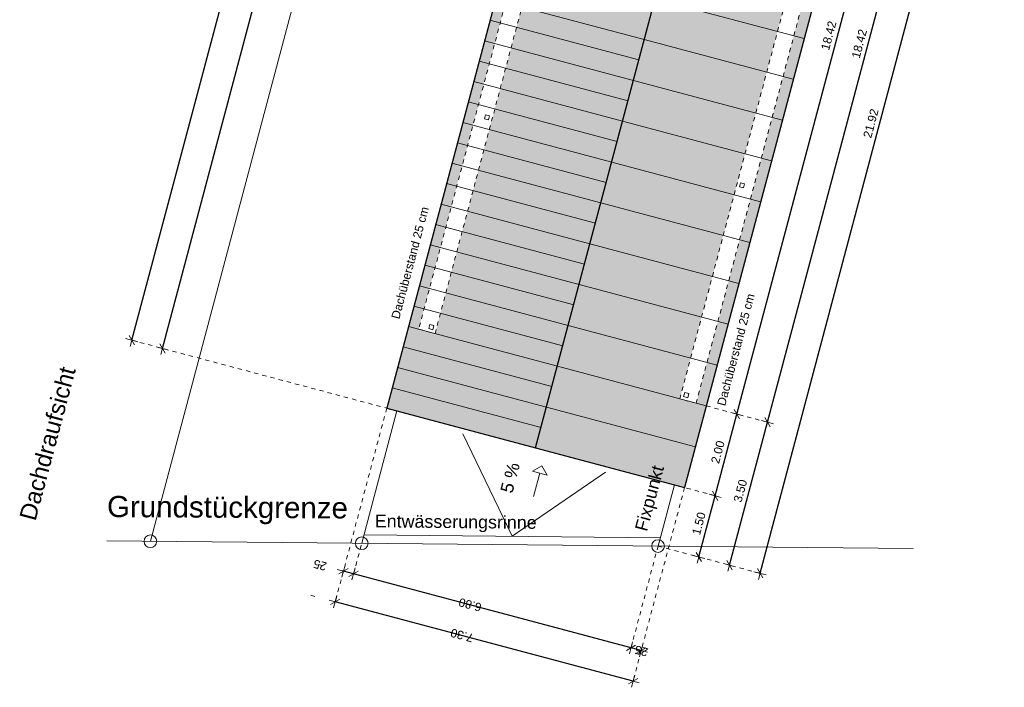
# Model space of a CAD drawing. Header units: metres. Extents: x 4462557 to 4462755, y 5328146 to 5328388.
# Tile 89 of 149: x 4462689 to 4462713, y 5328199 to 5328215. Entities that reach past the tile are written whole.
import ezdxf

# ---------------------------------------------------------------- set-up
doc = ezdxf.new("R2010")
doc.units = ezdxf.units.M
doc.header["$PDMODE"] = 65
doc.linetypes.add('AUSGEZOGEN', pattern=[0])
doc.linetypes.add('VERDECKT2_S2', pattern=[0.15, 0.1, -0.05])
doc.layers.add('Maßlinie_Allgemein', color=7, linetype='AUSGEZOGEN', lineweight=13)
doc.layers.add('Standard', color=7, linetype='AUSGEZOGEN', lineweight=13)
doc.styles.add('ARIAL', font='ARIAL.TTF')
doc.dimstyles.new('_DIMSTYLE_18', dxfattribs={"dimtxt": 0.2, "dimasz": 0.3, "dimexe": 0, "dimexo": 0, "dimgap": 0.1, "dimtad": 2, "dimrnd": 0.01, "dimzin": 4, "dimdsep": 46, "dimtxsty": 'ARIAL', "dimblk1": 'ALL_ML_STRICH', "dimblk2": 'ALL_ML_STRICH', "dimsah": 1, "dimcen": 0, "dimclrd": 7, "dimclre": 7, "dimclrt": 7, "dimadec": 0, "dimazin": 0, "dimtfac": 1, "dimtdec": 0, "dimtix": 1, "dimtmove": 2, "dimatfit": 3, "dimfxl": 0, "dimtzin": 0, "dimlwd": 0, "dimlwe": 13, "dimarcsym": 0})
doc.dimstyles.new('_DIMSTYLE_19', dxfattribs={"dimtxt": 0.2, "dimasz": 0.3, "dimexe": 0, "dimexo": 0, "dimgap": 0.1, "dimtad": 2, "dimdec": 1, "dimlfac": 100, "dimrnd": 1, "dimzin": 4, "dimdsep": 46, "dimtxsty": 'ARIAL', "dimblk1": 'ALL_ML_STRICH', "dimblk2": 'ALL_ML_STRICH', "dimsah": 1, "dimcen": 0, "dimclrd": 7, "dimclre": 7, "dimclrt": 7, "dimadec": 0, "dimazin": 0, "dimtfac": 1, "dimtdec": 0, "dimtix": 1, "dimtmove": 2, "dimatfit": 3, "dimfxl": 0, "dimtvp": 1.2, "dimtzin": 0, "dimlwd": 0, "dimlwe": 13, "dimarcsym": 0})
doc.dimstyles.new('_DIMSTYLE_5', dxfattribs={"dimtxt": 0.2, "dimasz": 0.3, "dimexe": 0, "dimexo": 0, "dimgap": 0.1, "dimtad": 2, "dimdec": 3, "dimrnd": 0.005, "dimzin": 4, "dimdsep": 46, "dimtxsty": 'ARIAL', "dimblk1": 'ALL_ML_STRICH', "dimblk2": 'ALL_ML_STRICH', "dimsah": 1, "dimcen": 0, "dimclrd": 7, "dimclre": 7, "dimclrt": 7, "dimadec": 0, "dimazin": 0, "dimtfac": 1, "dimtdec": 0, "dimtix": 1, "dimtmove": 2, "dimatfit": 3, "dimfxl": 0, "dimtzin": 0, "dimlwd": 0, "dimlwe": 13, "dimarcsym": 0})

# ---------------------------------------------------------------- blocks, each defined once
blk = doc.blocks.new('ALL_ML_STRICH')
at = {"color": 0, "linetype": 'ByBlock', "lineweight": -2}
for p, q in [((-1, 0), (0.5, 0)), ((-0.3, -0.3), (0.3, 0.3)), ((0, -0.5), (0, 0.5))]:
    blk.add_line(p, q, dxfattribs=at)
blk = doc.blocks.new('*D552')
at = {"layer": 'DEFPOINTS', "color": 7, "linetype": 'AUSGEZOGEN', "lineweight": 13}
for p in [(4462698.142, 5328205.618), (4462705.196, 5328203.739), (4462703.976, 5328199.157)]:
    blk.add_point(p, dxfattribs=at)
at = {"layer": 'Maßlinie_Allgemein', "color": 7, "linetype": 'AUSGEZOGEN', "lineweight": -2}
for p, q in [((4462696.921, 5328201.036), (4462696.921, 5328201.036)), ((4462703.976, 5328199.157), (4462696.921, 5328201.036)), ((4462703.976, 5328199.157), (4462703.976, 5328199.157))]:
    blk.add_line(p, q, dxfattribs=at)
at = {"layer": 'Maßlinie_Allgemein', "color": 7, "linetype": 'AUSGEZOGEN', "lineweight": 13, "xscale": 0.3, "yscale": 0.3, "zscale": 0.3}
for p, rotation in [((4462696.921, 5328201.036), 165.0861850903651), ((4462703.976, 5328199.157), 345.0861850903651)]:
    blk.add_blockref('ALL_ML_STRICH', p, dxfattribs=dict(at, rotation=rotation))
at = {"layer": 'Maßlinie_Allgemein', "color": 7, "linetype": 'AUSGEZOGEN', "lineweight": 13, "insert": (4462699.923, 5328200.241), "char_height": 0.2, "width": 0.8, "attachment_point": 5, "rotation": 165.0862, "style": 'ARIAL'}
blk.add_mtext('\\A1;{\\A1;{7.30\\H0.132000;\\S^ ;}}', dxfattribs=at)
blk = doc.blocks.new('*D553')
at = {"layer": 'DEFPOINTS', "color": 7, "linetype": 'AUSGEZOGEN', "lineweight": 13}
for p in [(4462698.115, 5328223.389), (4462692.827, 5328207.033), (4462698.142, 5328205.618)]:
    blk.add_point(p, dxfattribs=at)
at = {"layer": 'Maßlinie_Allgemein', "color": 7, "linetype": 'AUSGEZOGEN', "lineweight": -2}
for p, q in [((4462692.827, 5328207.033), (4462697.245, 5328223.621)), ((4462697.245, 5328223.621), (4462697.245, 5328223.621)), ((4462692.827, 5328207.033), (4462692.827, 5328207.033))]:
    blk.add_line(p, q, dxfattribs=at)
at = {"layer": 'Maßlinie_Allgemein', "color": 7, "linetype": 'AUSGEZOGEN', "lineweight": 13, "xscale": 0.3, "yscale": 0.3, "zscale": 0.3}
for p, rotation in [((4462697.245, 5328223.621), 75.08618508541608), ((4462692.827, 5328207.033), 255.0861850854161)]:
    blk.add_blockref('ALL_ML_STRICH', p, dxfattribs=dict(at, rotation=rotation))
at = {"layer": 'Maßlinie_Allgemein', "color": 7, "linetype": 'AUSGEZOGEN', "lineweight": 13, "insert": (4462694.85, 5328215.405), "char_height": 0.2, "width": 1.2, "attachment_point": 5, "rotation": 75.0862, "style": 'ARIAL'}
blk.add_mtext('\\A1;{\\A1;{17.16\\H0.132000;\\S5^ ;}}', dxfattribs=at)
blk = doc.blocks.new('*D555')
at = {"layer": 'DEFPOINTS', "color": 7, "linetype": 'AUSGEZOGEN', "lineweight": 13}
for p in [(4462698.951, 5328226.53), (4462692.102, 5328207.226), (4462698.142, 5328205.618)]:
    blk.add_point(p, dxfattribs=at)
at = {"layer": 'Maßlinie_Allgemein', "color": 7, "linetype": 'AUSGEZOGEN', "lineweight": -2}
for p, q in [((4462692.102, 5328207.226), (4462697.357, 5328226.954)), ((4462697.357, 5328226.954), (4462697.357, 5328226.954)), ((4462692.102, 5328207.226), (4462692.102, 5328207.226))]:
    blk.add_line(p, q, dxfattribs=at)
at = {"layer": 'Maßlinie_Allgemein', "color": 7, "linetype": 'AUSGEZOGEN', "lineweight": 13, "xscale": 0.3, "yscale": 0.3, "zscale": 0.3}
for p, rotation in [((4462697.357, 5328226.954), 75.08618508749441), ((4462692.102, 5328207.226), 255.0861850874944)]:
    blk.add_blockref('ALL_ML_STRICH', p, dxfattribs=dict(at, rotation=rotation))
at = {"layer": 'Maßlinie_Allgemein', "color": 7, "linetype": 'AUSGEZOGEN', "lineweight": 13, "insert": (4462694.535, 5328217.15), "char_height": 0.2, "width": 1, "attachment_point": 5, "rotation": 75.0862, "style": 'ARIAL'}
blk.add_mtext('\\A1;{\\A1;{20.42\\H0.132000;\\S^ ;}}', dxfattribs=at)
blk = doc.blocks.new('*D556')
at = {"layer": 'DEFPOINTS', "color": 7, "linetype": 'AUSGEZOGEN', "lineweight": 13}
for p in [(4462710.45, 5328223.467), (4462704.568, 5328202.354), (4462706.984, 5328201.71)]:
    blk.add_point(p, dxfattribs=at)
at = {"layer": 'Maßlinie_Allgemein', "color": 7, "linetype": 'AUSGEZOGEN', "lineweight": -2}
for p, q in [((4462706.984, 5328201.71), (4462712.624, 5328222.888)), ((4462712.624, 5328222.888), (4462712.624, 5328222.888)), ((4462706.984, 5328201.71), (4462706.984, 5328201.71))]:
    blk.add_line(p, q, dxfattribs=at)
at = {"layer": 'Maßlinie_Allgemein', "color": 7, "linetype": 'AUSGEZOGEN', "lineweight": 13, "xscale": 0.3, "yscale": 0.3, "zscale": 0.3}
for p, rotation in [((4462712.624, 5328222.888), 75.0861850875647), ((4462706.984, 5328201.71), 255.0861850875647)]:
    blk.add_blockref('ALL_ML_STRICH', p, dxfattribs=dict(at, rotation=rotation))
at = {"layer": 'Maßlinie_Allgemein', "color": 7, "linetype": 'AUSGEZOGEN', "lineweight": 13, "insert": (4462709.61, 5328212.359), "char_height": 0.2, "width": 1, "attachment_point": 5, "rotation": 75.0862, "style": 'ARIAL'}
blk.add_mtext('\\A1;{\\A1;{21.92\\H0.132000;\\S^ ;}}', dxfattribs=at)
blk = doc.blocks.new('*D557')
at = {"layer": 'DEFPOINTS', "color": 7, "linetype": 'AUSGEZOGEN', "lineweight": 13}
for p in [(4462704.954, 5328203.803), (4462705.196, 5328203.739), (4462704.169, 5328199.882)]:
    blk.add_point(p, dxfattribs=at)
at = {"layer": 'Maßlinie_Allgemein', "color": 7, "linetype": 'AUSGEZOGEN', "lineweight": -2}
for p, q in [((4462703.927, 5328199.946), (4462703.927, 5328199.946)), ((4462704.169, 5328199.882), (4462703.927, 5328199.946)), ((4462704.169, 5328199.882), (4462704.169, 5328199.882))]:
    blk.add_line(p, q, dxfattribs=at)
at = {"layer": 'Maßlinie_Allgemein', "color": 7, "linetype": 'AUSGEZOGEN', "lineweight": 13, "xscale": 0.3, "yscale": 0.3, "zscale": 0.3}
for p, rotation in [((4462703.927, 5328199.946), 165.0861848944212), ((4462704.169, 5328199.882), 345.0861848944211)]:
    blk.add_blockref('ALL_ML_STRICH', p, dxfattribs=dict(at, rotation=rotation))
at = {"layer": 'Maßlinie_Allgemein', "color": 7, "linetype": 'AUSGEZOGEN', "lineweight": 13, "insert": (4462704.172, 5328199.872), "char_height": 0.2, "width": 0.8, "attachment_point": 5, "rotation": 165.0862, "style": 'ARIAL'}
blk.add_mtext('\\A1;{\\A1;{25\\H0.132000;\\S^ ;}}', dxfattribs=at)
blk = doc.blocks.new('*D558')
at = {"layer": 'DEFPOINTS', "color": 7, "linetype": 'AUSGEZOGEN', "lineweight": 13}
for p in [(4462698.383, 5328205.553), (4462704.954, 5328203.803), (4462703.927, 5328199.946)]:
    blk.add_point(p, dxfattribs=at)
at = {"layer": 'Maßlinie_Allgemein', "color": 7, "linetype": 'AUSGEZOGEN', "lineweight": -2}
for p, q in [((4462697.356, 5328201.697), (4462697.356, 5328201.697)), ((4462703.927, 5328199.946), (4462697.356, 5328201.697)), ((4462703.927, 5328199.946), (4462703.927, 5328199.946))]:
    blk.add_line(p, q, dxfattribs=at)
at = {"layer": 'Maßlinie_Allgemein', "color": 7, "linetype": 'AUSGEZOGEN', "lineweight": 13, "xscale": 0.3, "yscale": 0.3, "zscale": 0.3}
for p, rotation in [((4462697.356, 5328201.697), 165.0861848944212), ((4462703.927, 5328199.946), 345.0861848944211)]:
    blk.add_blockref('ALL_ML_STRICH', p, dxfattribs=dict(at, rotation=rotation))
at = {"layer": 'Maßlinie_Allgemein', "color": 7, "linetype": 'AUSGEZOGEN', "lineweight": 13, "insert": (4462700.116, 5328200.965), "char_height": 0.2, "width": 0.8, "attachment_point": 5, "rotation": 165.0862, "style": 'ARIAL'}
blk.add_mtext('\\A1;{\\A1;{6.80\\H0.132000;\\S^ ;}}', dxfattribs=at)
blk = doc.blocks.new('*D559')
at = {"layer": 'DEFPOINTS', "color": 7, "linetype": 'AUSGEZOGEN', "lineweight": 13}
for p in [(4462698.142, 5328205.618), (4462698.383, 5328205.553), (4462697.356, 5328201.697)]:
    blk.add_point(p, dxfattribs=at)
at = {"layer": 'Maßlinie_Allgemein', "color": 7, "linetype": 'AUSGEZOGEN', "lineweight": -2}
for p, q in [((4462697.115, 5328201.761), (4462697.115, 5328201.761)), ((4462697.356, 5328201.697), (4462697.115, 5328201.761)), ((4462697.356, 5328201.697), (4462697.356, 5328201.697))]:
    blk.add_line(p, q, dxfattribs=at)
at = {"layer": 'Maßlinie_Allgemein', "color": 7, "linetype": 'AUSGEZOGEN', "lineweight": 13, "xscale": 0.3, "yscale": 0.3, "zscale": 0.3}
for p, rotation in [((4462697.115, 5328201.761), 165.0861848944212), ((4462697.356, 5328201.697), 345.0861848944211)]:
    blk.add_blockref('ALL_ML_STRICH', p, dxfattribs=dict(at, rotation=rotation))
at = {"layer": 'Maßlinie_Allgemein', "color": 7, "linetype": 'AUSGEZOGEN', "lineweight": 13, "insert": (4462696.561, 5328201.904), "char_height": 0.2, "width": 0.8, "attachment_point": 5, "rotation": 165.0862, "style": 'ARIAL'}
blk.add_mtext('\\A1;{\\A1;{25\\H0.132000;\\S^ ;}}', dxfattribs=at)
blk = doc.blocks.new('*D564')
at = {"layer": 'DEFPOINTS', "color": 7, "linetype": 'AUSGEZOGEN', "lineweight": 13}
for p in [(4462705.711, 5328205.671), (4462704.568, 5328202.354), (4462706.259, 5328201.903)]:
    blk.add_point(p, dxfattribs=at)
at = {"layer": 'Maßlinie_Allgemein', "color": 7, "linetype": 'AUSGEZOGEN', "lineweight": -2}
for p, q in [((4462706.259, 5328201.903), (4462707.16, 5328205.285)), ((4462707.16, 5328205.285), (4462707.16, 5328205.285)), ((4462706.259, 5328201.903), (4462706.259, 5328201.903))]:
    blk.add_line(p, q, dxfattribs=at)
at = {"layer": 'Maßlinie_Allgemein', "color": 7, "linetype": 'AUSGEZOGEN', "lineweight": 13, "xscale": 0.3, "yscale": 0.3, "zscale": 0.3}
for p, rotation in [((4462707.16, 5328205.285), 75.0861850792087), ((4462706.259, 5328201.903), 255.0861850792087)]:
    blk.add_blockref('ALL_ML_STRICH', p, dxfattribs=dict(at, rotation=rotation))
at = {"layer": 'Maßlinie_Allgemein', "color": 7, "linetype": 'AUSGEZOGEN', "lineweight": 13, "insert": (4462706.517, 5328203.661), "char_height": 0.2, "width": 0.8, "attachment_point": 5, "rotation": 75.0862, "style": 'ARIAL'}
blk.add_mtext('\\A1;{\\A1;{3.50\\H0.132000;\\S^ ;}}', dxfattribs=at)
blk = doc.blocks.new('*D565')
at = {"layer": 'DEFPOINTS', "color": 7, "linetype": 'AUSGEZOGEN', "lineweight": 13}
for p in [(4462710.45, 5328223.467), (4462705.711, 5328205.671), (4462707.16, 5328205.285)]:
    blk.add_point(p, dxfattribs=at)
at = {"layer": 'Maßlinie_Allgemein', "color": 7, "linetype": 'AUSGEZOGEN', "lineweight": -2}
for p, q in [((4462707.16, 5328205.285), (4462711.9, 5328223.081)), ((4462711.9, 5328223.081), (4462711.9, 5328223.081)), ((4462707.16, 5328205.285), (4462707.16, 5328205.285))]:
    blk.add_line(p, q, dxfattribs=at)
at = {"layer": 'Maßlinie_Allgemein', "color": 7, "linetype": 'AUSGEZOGEN', "lineweight": 13, "xscale": 0.3, "yscale": 0.3, "zscale": 0.3}
for p, rotation in [((4462711.9, 5328223.081), 75.0861850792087), ((4462707.16, 5328205.285), 255.0861850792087)]:
    blk.add_blockref('ALL_ML_STRICH', p, dxfattribs=dict(at, rotation=rotation))
at = {"layer": 'Maßlinie_Allgemein', "color": 7, "linetype": 'AUSGEZOGEN', "lineweight": 13, "insert": (4462709.335, 5328214.243), "char_height": 0.2, "width": 1, "attachment_point": 5, "rotation": 75.0862, "style": 'ARIAL'}
blk.add_mtext('\\A1;{\\A1;{18.42\\H0.132000;\\S^ ;}}', dxfattribs=at)
blk = doc.blocks.new('*D582')
at = {"layer": 'DEFPOINTS', "color": 7, "linetype": 'AUSGEZOGEN', "lineweight": 13}
for p in [(4462705.196, 5328203.739), (4462704.568, 5328202.354), (4462705.534, 5328202.096)]:
    blk.add_point(p, dxfattribs=at)
at = {"layer": 'Maßlinie_Allgemein', "color": 7, "linetype": 'AUSGEZOGEN', "lineweight": -2}
for p, q in [((4462705.534, 5328202.096), (4462705.921, 5328203.546)), ((4462705.921, 5328203.546), (4462705.921, 5328203.546)), ((4462705.534, 5328202.096), (4462705.534, 5328202.096))]:
    blk.add_line(p, q, dxfattribs=at)
at = {"layer": 'Maßlinie_Allgemein', "color": 7, "linetype": 'AUSGEZOGEN', "lineweight": 13, "xscale": 0.3, "yscale": 0.3, "zscale": 0.3}
for p, rotation in [((4462705.921, 5328203.546), 75.0861850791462), ((4462705.534, 5328202.096), 255.0861850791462)]:
    blk.add_blockref('ALL_ML_STRICH', p, dxfattribs=dict(at, rotation=rotation))
at = {"layer": 'Maßlinie_Allgemein', "color": 7, "linetype": 'AUSGEZOGEN', "lineweight": 13, "insert": (4462705.535, 5328202.888), "char_height": 0.2, "width": 0.8, "attachment_point": 5, "rotation": 75.0862, "style": 'ARIAL'}
blk.add_mtext('\\A1;{\\A1;{1.50\\H0.132000;\\S^ ;}}', dxfattribs=at)
blk = doc.blocks.new('*D583')
at = {"layer": 'DEFPOINTS', "color": 7, "linetype": 'AUSGEZOGEN', "lineweight": 13}
for p in [(4462705.711, 5328205.671), (4462705.196, 5328203.739), (4462705.921, 5328203.546)]:
    blk.add_point(p, dxfattribs=at)
at = {"layer": 'Maßlinie_Allgemein', "color": 7, "linetype": 'AUSGEZOGEN', "lineweight": -2}
for p, q in [((4462705.921, 5328203.546), (4462706.435, 5328205.478)), ((4462706.435, 5328205.478), (4462706.435, 5328205.478)), ((4462705.921, 5328203.546), (4462705.921, 5328203.546))]:
    blk.add_line(p, q, dxfattribs=at)
at = {"layer": 'Maßlinie_Allgemein', "color": 7, "linetype": 'AUSGEZOGEN', "lineweight": 13, "xscale": 0.3, "yscale": 0.3, "zscale": 0.3}
for p, rotation in [((4462706.435, 5328205.478), 75.0861850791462), ((4462705.921, 5328203.546), 255.0861850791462)]:
    blk.add_blockref('ALL_ML_STRICH', p, dxfattribs=dict(at, rotation=rotation))
at = {"layer": 'Maßlinie_Allgemein', "color": 7, "linetype": 'AUSGEZOGEN', "lineweight": 13, "insert": (4462705.985, 5328204.579), "char_height": 0.2, "width": 0.8, "attachment_point": 5, "rotation": 75.0862, "style": 'ARIAL'}
blk.add_mtext('\\A1;{\\A1;{2.00\\H0.132000;\\S^ ;}}', dxfattribs=at)
blk = doc.blocks.new('*D584')
at = {"layer": 'DEFPOINTS', "color": 7, "linetype": 'AUSGEZOGEN', "lineweight": 13}
for p in [(4462710.45, 5328223.467), (4462705.711, 5328205.671), (4462706.435, 5328205.478)]:
    blk.add_point(p, dxfattribs=at)
at = {"layer": 'Maßlinie_Allgemein', "color": 7, "linetype": 'AUSGEZOGEN', "lineweight": -2}
for p, q in [((4462706.435, 5328205.478), (4462711.175, 5328223.274)), ((4462711.175, 5328223.274), (4462711.175, 5328223.274)), ((4462706.435, 5328205.478), (4462706.435, 5328205.478))]:
    blk.add_line(p, q, dxfattribs=at)
at = {"layer": 'Maßlinie_Allgemein', "color": 7, "linetype": 'AUSGEZOGEN', "lineweight": 13, "xscale": 0.3, "yscale": 0.3, "zscale": 0.3}
for p, rotation in [((4462711.175, 5328223.274), 75.0861850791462), ((4462706.435, 5328205.478), 255.0861850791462)]:
    blk.add_blockref('ALL_ML_STRICH', p, dxfattribs=dict(at, rotation=rotation))
at = {"layer": 'Maßlinie_Allgemein', "color": 7, "linetype": 'AUSGEZOGEN', "lineweight": 13, "insert": (4462708.611, 5328214.436), "char_height": 0.2, "width": 1, "attachment_point": 5, "rotation": 75.0862, "style": 'ARIAL'}
blk.add_mtext('\\A1;{\\A1;{18.42\\H0.132000;\\S^ ;}}', dxfattribs=at)

msp = doc.modelspace()

# ---------------------------------------------------------------- hatches: boundary and pattern name
at = {"layer": 'Standard', "linetype": 'VERDECKT2_S2', "lineweight": 13}
h = msp.add_hatch(color=255, dxfattribs=at)
h.paths.add_polyline_path([(4462709.99929, 5328223.32838), (4462709.29153, 5328220.67102), (4462709.04995, 5328220.73536), (4462709.69337, 5328223.15115), (4462709.23623, 5328223.2729), (4462706.50489, 5328222.83614), (4462701.66874, 5328204.67819), (4462705.19579, 5328203.73881), (4462710.45015, 5328223.46702), (4462709.84319, 5328223.36996)])
h.paths.add_polyline_path([(4462705.46894, 5328205.73578), (4462705.08242, 5328205.83872), (4462709.03451, 5328220.67738), (4462709.42104, 5328220.57444)], flags=16)
msp.add_hatch(color=254, dxfattribs=at).paths.add_polyline_path([(4462703.16659, 5328222.30232), (4462703.02091, 5328222.27903), (4462703.23663, 5328222.22158), (4462699.28453, 5328207.38292), (4462698.89801, 5328207.48587), (4462702.82985, 5328222.24848), (4462702.55962, 5328222.20527), (4462698.1417, 5328205.61758), (4462701.66874, 5328204.67819), (4462706.50489, 5328222.83614), (4462703.2622, 5328222.31761), (4462703.25207, 5328222.27956)])

# ---------------------------------------------------------------- linework, layer by layer
at = {"layer": 'Standard', "color": 7, "linetype": 'AUSGEZOGEN', "lineweight": 25}
for p, q in [((4462710.45015, 5328223.46702), (4462705.19579, 5328203.73881)), ((4462701.66874, 5328204.67819), (4462706.50489, 5328222.83614)), ((4462702.55962, 5328222.20527), (4462698.1417, 5328205.61758)), ((4462698.1417, 5328205.61758), (4462701.66874, 5328204.67819)), ((4462701.66874, 5328204.67819), (4462705.19579, 5328203.73881))]:
    msp.add_line(p, q, dxfattribs=at)
at = {"layer": 'Standard', "color": 7, "linetype": 'AUSGEZOGEN', "lineweight": 13}
for p, q in [((4462698.05024, 5328223.14757), (4462692.54289, 5328202.4695)), ((4462708.02681, 5328214.36826), (4462704.49977, 5328215.30765)), ((4462704.2424, 5328214.34133), (4462700.71536, 5328215.28072)), ((4462704.11372, 5328213.85818), (4462700.58667, 5328214.79756)), ((4462703.98504, 5328213.37502), (4462700.45799, 5328214.31441)), ((4462707.76945, 5328213.40195), (4462704.2424, 5328214.34133)), ((4462703.85635, 5328212.89186), (4462700.32931, 5328213.83125)), ((4462703.72767, 5328212.40871), (4462700.20062, 5328213.34809)), ((4462707.51208, 5328212.43563), (4462703.98504, 5328213.37502)), ((4462703.59899, 5328211.92555), (4462700.07194, 5328212.86493)), ((4462703.4703, 5328211.44239), (4462699.94326, 5328212.38178)), ((4462707.25472, 5328211.46932), (4462703.72767, 5328212.40871)), ((4462703.34162, 5328210.95924), (4462699.81457, 5328211.89862)), ((4462703.21294, 5328210.47608), (4462699.68589, 5328211.41546)), ((4462706.99735, 5328210.50301), (4462703.4703, 5328211.44239)), ((4462703.08426, 5328209.99292), (4462699.55721, 5328210.93231)), ((4462702.95557, 5328209.50976), (4462699.42853, 5328210.44915)), ((4462706.73998, 5328209.53669), (4462703.21294, 5328210.47608)), ((4462702.82689, 5328209.02661), (4462699.29984, 5328209.96599)), ((4462702.69821, 5328208.54345), (4462699.17116, 5328209.48284)), ((4462706.48262, 5328208.57038), (4462702.95557, 5328209.50976)), ((4462702.56952, 5328208.06029), (4462699.04248, 5328208.99968)), ((4462706.22525, 5328207.60406), (4462702.69821, 5328208.54345)), ((4462702.44084, 5328207.57714), (4462698.91379, 5328208.51652)), ((4462702.31216, 5328207.09398), (4462698.78511, 5328208.03336)), ((4462702.18348, 5328206.61082), (4462698.65643, 5328207.55021)), ((4462705.96789, 5328206.63775), (4462702.44084, 5328207.57714)), ((4462702.05479, 5328206.12766), (4462698.52775, 5328207.06705)), ((4462701.92611, 5328205.64451), (4462698.39906, 5328206.58389)), ((4462705.71052, 5328205.67144), (4462702.18348, 5328206.61082)), ((4462701.79743, 5328205.16135), (4462698.27038, 5328206.10074)), ((4462705.45316, 5328204.70512), (4462701.92611, 5328205.64451)), ((4462699.94655, 5328205.00752), (4462701.11177, 5328202.58698)), ((4462701.11177, 5328202.58698), (4462703.3266, 5328204.10729)), ((4462704.6213, 5328202.55318), (4462697.60225, 5328202.62078))]:
    msp.add_line(p, q, dxfattribs=at)
at = {"layer": 'Standard', "color": 7, "linetype": 'VERDECKT2_S2', "lineweight": 18}
for p, q in [((4462702.8501, 5328222.32452), (4462698.89801, 5328207.48587)), ((4462699.28453, 5328207.38292), (4462703.23663, 5328222.22158)), ((4462705.08242, 5328205.83872), (4462709.03451, 5328220.67738)), ((4462705.46894, 5328205.73578), (4462709.42104, 5328220.57444)), ((4462700.45654, 5328212.46336), (4462700.48228, 5328212.55999)), ((4462700.48228, 5328212.55999), (4462700.57891, 5328212.53425)), ((4462700.57891, 5328212.53425), (4462700.55318, 5328212.43762)), ((4462700.45654, 5328212.46336), (4462700.55318, 5328212.43762)), ((4462706.52174, 5328210.95146), (4462706.49601, 5328210.85482)), ((4462706.61838, 5328210.92572), (4462706.52174, 5328210.95146)), ((4462706.59264, 5328210.82909), (4462706.61838, 5328210.92572)), ((4462706.59264, 5328210.82909), (4462706.49601, 5328210.85482)), ((4462699.13473, 5328207.50043), (4462699.16047, 5328207.59706)), ((4462699.16047, 5328207.59706), (4462699.2571, 5328207.57133)), ((4462698.89801, 5328207.48587), (4462699.28453, 5328207.38292)), ((4462699.13473, 5328207.50043), (4462699.23136, 5328207.4747)), ((4462699.2571, 5328207.57133), (4462699.23136, 5328207.4747)), ((4462692.10223, 5328207.22612), (4462698.1417, 5328205.61758)), ((4462705.19993, 5328205.98853), (4462705.17419, 5328205.8919)), ((4462705.29656, 5328205.96279), (4462705.19993, 5328205.98853)), ((4462705.27082, 5328205.86616), (4462705.29656, 5328205.96279)), ((4462705.46894, 5328205.73578), (4462705.08242, 5328205.83872)), ((4462705.27082, 5328205.86616), (4462705.17419, 5328205.8919)), ((4462698.1417, 5328205.61758), (4462696.92149, 5328201.03615)), ((4462707.15999, 5328205.28539), (4462705.71052, 5328205.67144)), ((4462705.19579, 5328203.73881), (4462703.97558, 5328199.15738)), ((4462705.92053, 5328203.54578), (4462705.19579, 5328203.73881)), ((4462697.35609, 5328201.69655), (4462697.54912, 5328202.42128)), ((4462703.92703, 5328199.94646), (4462704.56816, 5328202.35368)), ((4462706.98395, 5328201.71026), (4462704.56816, 5328202.35368))]:
    msp.add_line(p, q, dxfattribs=at)
at = {"layer": 'Standard', "color": 7, "linetype": 'AUSGEZOGEN', "lineweight": 18}
for p, q in [((4462698.38328, 5328205.55324), (4462697.54912, 5328202.42128)), ((4462701.81409, 5328204.25255), (4462701.59778, 5328204.12723)), ((4462701.93942, 5328204.03623), (4462701.59778, 5328204.12723)), ((4462701.81409, 5328204.25255), (4462701.93942, 5328204.03623)), ((4462701.7686, 5328204.08173), (4462701.62107, 5328203.52782)), ((4462704.95421, 5328203.80315), (4462704.56816, 5328202.35368)), ((4462710.60661, 5328202.29552), (4462691.51068, 5328202.47944))]:
    msp.add_line(p, q, dxfattribs=at)
at = {"layer": 'Standard', "color": 52, "linetype": 'AUSGEZOGEN', "lineweight": 13}
for p, q in [((4462696.63136, 5328201.88957), (4462696.53473, 5328201.91531)), ((4462696.3417, 5328201.19057), (4462696.43833, 5328201.16483))]:
    msp.add_line(p, q, dxfattribs=at)
at = {"layer": 'Standard', "color": 7, "linetype": 'AUSGEZOGEN', "lineweight": 13}
msp.add_circle((4462692.54289, 5328202.4695), 0.15, dxfattribs=at)
at = {"layer": 'Standard', "color": 7, "linetype": 'AUSGEZOGEN', "lineweight": 18}
for centre in [(4462697.54912, 5328202.42128), (4462704.56816, 5328202.35368)]:
    msp.add_circle(centre, 0.15, dxfattribs=at)

# ---------------------------------------------------------------- texts
at = {"layer": 'Standard', "color": 7, "linetype": 'AUSGEZOGEN', "lineweight": 18, "style": 'ARIAL'}
for s, insert, char_height, width, attachment_point, rotation in [('\\W1.00;Dachüberstand\\~25\\~cm', (4462698.44059, 5328207.71118), 0.2, 2.8471373, 7, 75.086185), ('\\W1.00;Dachüberstand\\~25\\~cm', (4462706.15822, 5328205.65568), 0.2, 2.8471373, 7, 75.086185), ('\\W1.00;Dachdraufsicht', (4462689.4331, 5328203.03278), 0.4, 3.9475819, 1, 75.086185), ('{\\fArial|i0|b0;\\H0.300000;\\W1.000000;\\C7;5 %}\\P', (4462701.21168, 5328203.93346), 0.3, 0.8747934, 8, 75.086185), ('\\W1.00;Fixpunkt', (4462704.39093, 5328202.6596), 0.3, 1.7402836, 7, 75.086185), ('\\W1.01;Entwässerungsrinne', (4462697.8561, 5328202.70851), 0.3, 3.9708689, 7, 359.448183)]:
    msp.add_mtext(s, dxfattribs=dict(at, insert=insert, char_height=char_height, width=width, attachment_point=attachment_point, rotation=rotation))
at = {"layer": 'Standard', "color": 7, "linetype": 'AUSGEZOGEN', "lineweight": 13, "insert": (4462697.22, 5328202.8578), "char_height": 0.5, "width": 5.9843769, "attachment_point": 9, "rotation": 359.672171, "style": 'ARIAL'}
msp.add_mtext('\\W1.00;Grundstückgrenze', dxfattribs=at)

# ---------------------------------------------------------------- dimensions: what is measured, and where the dimension line sits
at = {"layer": 'Maßlinie_Allgemein', "color": 7, "linetype": 'AUSGEZOGEN', "lineweight": 13}
for base, p1, p2, angle, dimstyle, picture, middle in [((4462697.3566, 5328226.95432), (4462692.10223, 5328207.22612), (4462697.3566, 5328226.95432), 75.086185, '_DIMSTYLE_18', '*D555', (4462694.53486, 5328217.15008)), ((4462697.24489, 5328223.62078), (4462692.82697, 5328207.03309), (4462697.24489, 5328223.62078), 75.086185, '_DIMSTYLE_5', '*D553', (4462694.84966, 5328215.40464)), ((4462712.62436, 5328222.88794), (4462706.98395, 5328201.71026), (4462712.62436, 5328222.88794), 75.086185, '_DIMSTYLE_18', '*D556', (4462709.6096, 5328212.35897)), ((4462711.89962, 5328223.08097), (4462707.15999, 5328205.28539), (4462711.89962, 5328223.08097), 75.086185, '_DIMSTYLE_18', '*D565', (4462709.33525, 5328214.24304)), ((4462711.17489, 5328223.27399), (4462706.43526, 5328205.47841), (4462711.17489, 5328223.27399), 75.086185, '_DIMSTYLE_18', '*D584', (4462708.61052, 5328214.43607)), ((4462697.11452, 5328201.76089), (4462697.35609, 5328201.69655), (4462697.11452, 5328201.76089), 165.086185, '_DIMSTYLE_19', '*D559', (4462696.56136, 5328201.90369)), ((4462696.92149, 5328201.03615), (4462703.97558, 5328199.15738), (4462696.92149, 5328201.03615), 165.086185, '_DIMSTYLE_18', '*D552', (4462699.9226, 5328200.24051)), ((4462697.35609, 5328201.69655), (4462703.92703, 5328199.94646), (4462697.35609, 5328201.69655), 165.086185, '_DIMSTYLE_18', '*D558', (4462700.11559, 5328200.96512)), ((4462707.15999, 5328205.28539), (4462706.25921, 5328201.90329), (4462707.15999, 5328205.28539), 75.086185, '_DIMSTYLE_18', '*D564', (4462706.51672, 5328203.66101)), ((4462706.43526, 5328205.47841), (4462705.92053, 5328203.54578), (4462706.43526, 5328205.47841), 75.086185, '_DIMSTYLE_18', '*D583', (4462705.98514, 5328204.57874)), ((4462703.92703, 5328199.94646), (4462704.16861, 5328199.88212), (4462703.92703, 5328199.94646), 165.086185, '_DIMSTYLE_19', '*D557', (4462704.17226, 5328199.87164)), ((4462705.92053, 5328203.54578), (4462705.53448, 5328202.09631), (4462705.92053, 5328203.54578), 75.086185, '_DIMSTYLE_18', '*D582', (4462705.53475, 5328202.88769))]:
    dim = msp.add_linear_dim(base=base, p1=p1, p2=p2, angle=angle, dimstyle=dimstyle, override={"dimpost": '<>', "dimclrd": 7, "dimclre": 7, "dimclrt": 7, "dimlwd": 0, "dimlwe": 13}, dxfattribs=at)
    dim.commit()
    dim.dimension.update_dxf_attribs({"geometry": picture, "text_midpoint": middle, "dimtype": 160})

doc.saveas('drawing.dxf')
